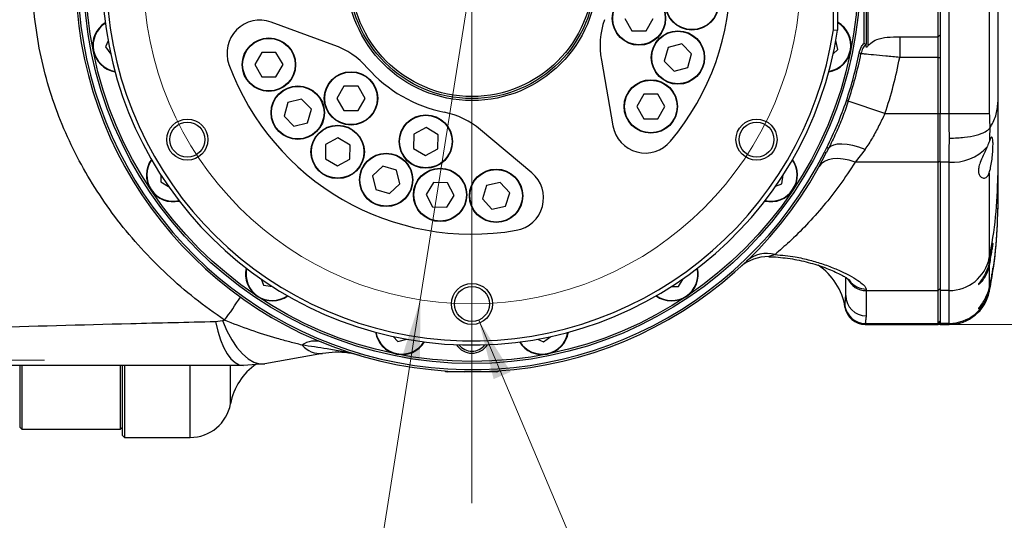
# Model space of a CAD drawing. Header units: millimetres. Extents: x -7 to 844, y 0 to 594.
# Tile 118 of 137: x 720 to 800, y 159 to 200. Entities that reach past the tile are written whole.
import ezdxf

# ---------------------------------------------------------------- set-up
doc = ezdxf.new("R2010")
doc.units = ezdxf.units.MM
doc.linetypes.add('CENTERX2', pattern=[20.32, 12.7, -2.54, 2.54, -2.54])
doc.styles.add('SLDTEXTSTYLE2', font='HYSWLONGFANGSONG.TTF', dxfattribs={"bigfont": 'bigfont'})
doc.styles.add('SLDTEXTSTYLE3', font='HYSWLONGFANGSONG.TTF')
doc.dimstyles.new('SLDDIMSTYLE14', dxfattribs={"dimtxt": 9.875366, "dimasz": 4.884615, "dimexe": 0, "dimexo": 0.0625, "dimgap": 2.468842, "dimtad": 0, "dimtih": 1, "dimtoh": 1, "dimlfac": 5, "dimrnd": 1e-09, "dimzin": 12, "dimdsep": 46, "dimtxsty": 'SLDTEXTSTYLE3', "dimblk1": 'NONE', "dimblk2": 'NONE', "dimsah": 1, "dimcen": 0, "dimadec": 0, "dimazin": 3, "dimtfac": 1, "dimtdec": 3, "dimtmove": 0, "dimatfit": 3, "dimldrblk": 'NONE', "dimfxl": 1, "dimfrac": 2, "dimtolj": 1, "dimtzin": 12, "dimarcsym": 0})
doc.dimstyles.new('SLDDIMSTYLE4', dxfattribs={"dimtxt": 9.875366, "dimasz": 4.884615, "dimexe": 0, "dimexo": 0.0625, "dimgap": 2.468842, "dimtad": 2, "dimlfac": 3, "dimrnd": 1e-09, "dimzin": 12, "dimdsep": 46, "dimtxsty": 'SLDTEXTSTYLE3', "dimsah": 1, "dimcen": 0.09, "dimadec": 0, "dimazin": 3, "dimtfac": 1, "dimtdec": 3, "dimtofl": 0, "dimtmove": 0, "dimatfit": 3, "dimfxl": 1, "dimfrac": 2, "dimtolj": 1, "dimtzin": 12, "dimarcsym": 0})
doc.dimstyles.new('SLDDIMSTYLE6', dxfattribs={"dimtxt": 9.875366, "dimasz": 4.884615, "dimexe": 0, "dimexo": 0.0625, "dimgap": -2.468842, "dimtad": 0, "dimdec": 4, "dimlfac": 3, "dimzin": 12, "dimdsep": 46, "dimtxsty": 'SLDTEXTSTYLE3', "dimsah": 1, "dimcen": 0.09, "dimazin": 3, "dimtfac": 1, "dimtdec": 3, "dimtofl": 0, "dimtmove": 0, "dimatfit": 3, "dimfxl": 1, "dimfrac": 2, "dimtolj": 1, "dimarcsym": 0})
doc.dimstyles.new('SLDDIMSTYLE7', dxfattribs={"dimtxt": 9.875366, "dimasz": 4.884615, "dimexe": 0, "dimexo": 0.0625, "dimgap": -2.468842, "dimtad": 0, "dimtih": 1, "dimtoh": 1, "dimlfac": 3, "dimrnd": 1e-09, "dimzin": 12, "dimdsep": 46, "dimtxsty": 'SLDTEXTSTYLE3', "dimsah": 1, "dimcen": 0, "dimadec": 0, "dimazin": 3, "dimtfac": 1, "dimtdec": 3, "dimtmove": 0, "dimatfit": 3, "dimfxl": 1, "dimfrac": 2, "dimtolj": 1, "dimarcsym": 0})
doc.dimstyles.new('SLDDIMSTYLE8', dxfattribs={"dimtxt": 9.875366, "dimasz": 4.884615, "dimexe": 0, "dimexo": 0.0625, "dimgap": 2.468842, "dimtad": 0, "dimtih": 1, "dimtoh": 1, "dimlfac": 3, "dimrnd": 1e-09, "dimzin": 12, "dimdsep": 46, "dimtxsty": 'SLDTEXTSTYLE3', "dimblk1": 'NONE', "dimblk2": 'NONE', "dimsah": 1, "dimcen": 0, "dimadec": 0, "dimazin": 3, "dimtol": 1, "dimtp": 0.015, "dimtfac": 1, "dimtdec": 3, "dimtmove": 0, "dimatfit": 3, "dimldrblk": 'NONE', "dimfxl": 1, "dimfrac": 2, "dimtolj": 1, "dimtzin": 12, "dimarcsym": 0})

# ---------------------------------------------------------------- blocks, each defined once
blk = doc.blocks.new('_D_21')
at = {"color": 7, "linetype": 'Continuous', "lineweight": 18}
for p, q in [((768.127, 284.592), (771.292, 296.403)), ((771.292, 296.403), (791.103, 291.094)), ((757.045, 248.399), (757.045, 291.815)), ((791.103, 291.094), (787.938, 279.283)), ((787.938, 279.283), (768.127, 284.592)), ((770.38, 226.716), (801.146, 279.996))]:
    blk.add_line(p, q, dxfattribs=at)
for start, end in [(82.11001, 90), (59.99591, 67.8859)]:
    blk.add_arc((757.045, 203.623), 87.192, start, end, dxfattribs=at)
for points in [[(757.045, 290.815), (761.907, 289.927), (761.949, 291.429)], [(800.646, 279.13), (796.707, 282.114), (795.992, 280.792)]]:
    blk.add_solid(points, dxfattribs=at)
at = {"color": 7, "linetype": 'Continuous', "lineweight": 18, "insert": (772.782, 295.703), "char_height": 9.2604, "attachment_point": 1, "rotation": 344.99796, "style": 'SLDTEXTSTYLE3'}
blk.add_mtext('30°', dxfattribs=at)
blk = doc.blocks.new('_D_22')
at = {"color": 7, "linetype": 'Continuous', "lineweight": 18}
for p, q in [((761.233, 229.959), (762.708, 239.236)), ((761.233, 229.959), (752.857, 177.287)), ((752.857, 177.287), (746.584, 137.835)), ((716.634, 137.835), (716.634, 152.6)), ((716.634, 152.6), (744.456, 152.6)), ((744.456, 152.6), (744.456, 137.835)), ((746.584, 137.835), (716.094, 137.835)), ((744.456, 137.835), (716.634, 137.835))]:
    blk.add_line(p, q, dxfattribs=at)
for points in [[(761.233, 229.959), (762.742, 234.665), (761.258, 234.901)], [(752.857, 177.287), (751.348, 172.581), (752.832, 172.345)]]:
    blk.add_solid(points, dxfattribs=at)
at = {"color": 7, "linetype": 'Continuous', "lineweight": 18, "char_height": 9.2604, "attachment_point": 1, "style": 'SLDTEXTSTYLE3'}
for s, insert in [('%%c', (718.255, 149.772)), ('160', (729.871, 149.772))]:
    blk.add_mtext(s, dxfattribs=dict(at, insert=insert))
blk = doc.blocks.new('_D_27')
at = {"color": 7, "linetype": 'Continuous', "lineweight": 18}
for p, q in [((814.083, 203.623), (818.712, 203.623)), ((817.712, 175.29), (817.712, 203.623)), ((794.878, 175.29), (818.712, 175.29))]:
    blk.add_line(p, q, dxfattribs=at)
for points in [[(817.712, 203.623), (816.96, 198.738), (818.463, 198.738)], [(817.712, 175.29), (818.463, 180.174), (816.96, 180.174)]]:
    blk.add_solid(points, dxfattribs=at)
at = {"color": 7, "linetype": 'Continuous', "lineweight": 18, "insert": (805.774, 185.135), "char_height": 9.2604, "attachment_point": 1, "rotation": 90, "style": 'SLDTEXTSTYLE3'}
blk.add_mtext('85', dxfattribs=at)
blk = doc.blocks.new('_D_28')
at = {"color": 7, "linetype": 'Continuous', "lineweight": 18}
blk.add_line((754.604, 285.289), (748.254, 285.289), dxfattribs=at)
at = {"color": 7, "linetype": 'Continuous', "lineweight": 18, "char_height": 9.2604, "attachment_point": 1}
for s, insert, style in [('10H7深15', (669.173, 320.457), 'SLDTEXTSTYLE2'), ('%%c', (657.557, 320.457), 'SLDTEXTSTYLE3'), ('Depth 15', (665.328, 308.23), 'SLDTEXTSTYLE3')]:
    blk.add_mtext(s, dxfattribs=dict(at, insert=insert, style=style))
blk = doc.blocks.new('_None')
blk = doc.blocks.new('SW_CENTERMARKSYMBOL_5')
at = {"color": 0, "linetype": 'Continuous', "lineweight": 18}
blk.add_line((0, -1.667), (0, -42.828), dxfattribs=at)
blk = doc.blocks.new('_D_46')
at = {"color": 7, "linetype": 'Continuous', "lineweight": 18}
blk.add_line((688.896, 334.435), (722.792, 334.435), dxfattribs=at)
at = {"color": 7, "linetype": 'Continuous', "lineweight": 18, "attachment_point": 1}
for s, insert, char_height, style in [('通', (714.149, 346.373), 9.26, 'SLDTEXTSTYLE2'), ('8-', (690.483, 346.373), 9.2604, 'SLDTEXTSTYLE3'), ('M20', (700.893, 346.373), 9.2604, 'SLDTEXTSTYLE3')]:
    blk.add_mtext(s, dxfattribs=dict(at, insert=insert, char_height=char_height, style=style))

msp = doc.modelspace()

# ---------------------------------------------------------------- linework, layer by layer
at = {"color": 7, "linetype": 'Continuous', "lineweight": 25}
for p, q in [((795.765894, 192.402847), (795.765894, 214.842891)), ((799.031172, 214.842891), (799.031172, 192.402847)), ((799.711727, 213.923592), (799.711727, 193.322146)), ((789.178393, 209.357155), (789.178393, 197.888583)), ((788.878393, 198.12537), (788.878393, 209.12037)), ((789.04506, 209.197254), (789.04506, 198.048483)), ((794.878393, 198.622869), (794.878393, 208.622869)), ((786.378393, 199.188157), (786.378393, 208.05758)), ((786.711727, 208.082565), (786.711727, 199.163173)), ((795.04506, 208.463794), (795.04506, 198.781944)), ((745.838392, 197.966657), (740.742966, 199.82124)), ((769.455793, 200.117549), (770.02746, 199.127393)), ((771.170793, 199.127393), (771.74246, 200.117549)), ((770.02746, 199.127393), (771.170793, 199.127393)), ((786.378393, 199.188157), (786.711727, 199.163173)), ((727.52032, 198.304057), (727.301864, 197.812166)), ((786.747849, 197.60903), (786.574286, 198.329023)), ((791.757134, 198.622869), (791.757134, 196.956202)), ((791.757134, 198.622869), (794.878393, 198.622869)), ((795.04506, 198.781944), (794.878393, 198.622869)), ((794.878393, 196.956202), (794.878393, 198.622869)), ((795.04506, 198.781944), (795.04506, 197.719965)), ((727.301864, 197.812166), (727.737745, 197.2134)), ((739.997787, 197.363584), (739.42612, 196.373429)), ((741.14112, 197.363584), (739.997787, 197.363584)), ((741.712787, 196.373429), (741.14112, 197.363584)), ((772.962259, 197.768318), (772.656716, 196.666567)), ((774.069174, 198.054586), (772.962259, 197.768318)), ((774.870547, 197.239103), (774.069174, 198.054586)), ((786.357783, 197.238181), (786.747849, 197.60903)), ((789.04506, 198.048483), (788.995946, 198.017898)), ((795.04506, 197.719965), (795.04506, 192.402847)), ((767.546817, 196.745716), (768.488413, 191.405656)), ((772.656716, 196.666567), (773.458089, 195.851084)), ((774.565005, 196.137352), (774.870547, 197.239103)), ((788.615258, 197.266361), (788.461215, 197.297377)), ((794.878393, 196.956202), (791.757134, 196.956202)), ((794.878393, 196.956202), (795.04506, 196.956202)), ((794.878393, 192.402847), (794.878393, 196.956202)), ((739.42612, 196.373429), (739.997787, 195.383273)), ((741.14112, 195.383273), (741.712787, 196.373429)), ((773.458089, 195.851084), (774.565005, 196.137352)), ((739.997787, 195.383273), (741.14112, 195.383273)), ((746.660663, 194.627518), (746.088997, 193.637363)), ((747.803997, 194.627518), (746.660663, 194.627518)), ((748.375663, 193.637363), (747.803997, 194.627518)), ((743.214898, 193.580929), (742.107982, 193.294661)), ((744.016271, 192.765446), (743.214898, 193.580929)), ((746.088997, 193.637363), (746.660663, 192.647207)), ((747.803997, 192.647207), (748.375663, 193.637363)), ((770.989396, 193.969451), (770.417729, 192.979295)), ((772.132729, 193.969451), (770.989396, 193.969451)), ((772.704396, 192.979295), (772.132729, 193.969451)), ((787.583305, 193.400433), (787.434297, 193.450312)), ((790.563467, 192.402847), (787.583305, 193.400433)), ((742.107982, 193.294661), (741.80244, 192.19291)), ((743.710728, 191.663695), (744.016271, 192.765446)), ((746.660663, 192.647207), (747.803997, 192.647207)), ((770.417729, 192.979295), (770.989396, 191.98914)), ((772.132729, 191.98914), (772.704396, 192.979295)), ((799.711727, 193.322146), (799.711727, 187.374)), ((741.80244, 192.19291), (742.603813, 191.377427)), ((770.989396, 191.98914), (772.132729, 191.98914)), ((790.563467, 192.402847), (794.878393, 192.402847)), ((794.878393, 192.402847), (795.04506, 192.402847)), ((794.878393, 188.465997), (794.878393, 192.402847)), ((795.04506, 192.402847), (795.765894, 192.402847)), ((795.04506, 188.465997), (795.04506, 192.402847)), ((795.765894, 192.402847), (799.031172, 192.402847)), ((742.603813, 191.377427), (743.710728, 191.663695)), ((753.323676, 191.275202), (752.323695, 190.720903)), ((754.303704, 190.686342), (753.323676, 191.275202)), ((761.9038, 187.604028), (757.749971, 191.089504)), ((799.078669, 191.2326), (799.077443, 191.230719)), ((746.169722, 190.437992), (745.16974, 189.883693)), ((747.14975, 189.849132), (746.169722, 190.437992)), ((752.323695, 190.720903), (752.303741, 189.577744)), ((754.283751, 189.543182), (754.303704, 190.686342)), ((745.16974, 189.883693), (745.149786, 188.740534)), ((747.129796, 188.705973), (747.14975, 189.849132)), ((752.303741, 189.577744), (753.283769, 188.988883)), ((753.283769, 188.988883), (754.283751, 189.543182)), ((785.652564, 189.283736), (785.835177, 189.643)), ((785.98322, 189.566855), (785.801561, 189.209053)), ((785.98322, 189.566855), (785.835177, 189.643)), ((788.944076, 189.496915), (788.141269, 188.465997)), ((745.149786, 188.740534), (746.129814, 188.151674)), ((746.129814, 188.151674), (747.129796, 188.705973)), ((785.801561, 189.209053), (785.652564, 189.283736)), ((749.817357, 188.134994), (748.988012, 187.347976)), ((750.913607, 187.81027), (749.817357, 188.134994)), ((751.180513, 186.698527), (750.913607, 187.81027)), ((794.878393, 188.465997), (788.141269, 188.465997)), ((794.878393, 188.465997), (795.04506, 188.564419)), ((794.878393, 178.04014), (794.878393, 188.465997)), ((795.765894, 188.465997), (795.04506, 188.465997)), ((795.04506, 188.465997), (795.04506, 178.04014)), ((795.765894, 178.04014), (795.765894, 188.465997)), ((731.803178, 187.410299), (731.78959, 186.872251)), ((748.988012, 187.347976), (749.254918, 186.236233)), ((782.185463, 186.700041), (782.30064, 187.431647)), ((799.031172, 187.599349), (799.031172, 180.694636)), ((799.711727, 187.374), (799.711727, 184.716054)), ((731.78959, 186.872251), (732.421429, 186.485868)), ((749.254918, 186.236233), (750.351168, 185.911508)), ((750.351168, 185.911508), (751.180513, 186.698527)), ((753.92543, 186.818647), (753.319556, 185.849046)), ((755.068067, 186.778746), (753.92543, 186.818647)), ((755.604829, 185.769242), (755.068067, 186.778746)), ((758.232239, 186.572809), (757.888432, 185.482392)), ((759.348471, 186.820271), (758.232239, 186.572809)), ((760.120895, 185.977317), (759.348471, 186.820271)), ((781.683171, 186.506693), (782.185463, 186.700041)), ((753.319556, 185.849046), (753.856318, 184.839542)), ((754.998955, 184.799641), (755.604829, 185.769242)), ((757.888432, 185.482392), (758.660857, 184.639438)), ((759.777088, 184.886901), (760.120895, 185.977317)), ((753.856318, 184.839542), (754.998955, 184.799641)), ((758.660857, 184.639438), (759.777088, 184.886901)), ((799.711727, 184.716054), (799.711727, 184.65402)), ((799.031172, 180.694636), (799.031172, 180.343978)), ((799.031172, 180.074618), (799.031172, 178.366149)), ((739.928884, 178.984758), (740.122232, 178.482466)), ((773.795678, 178.367399), (774.182061, 178.999238)), ((787.378393, 177.646819), (787.378393, 179.111687)), ((740.122232, 178.482466), (740.853838, 178.367289)), ((773.25763, 178.380987), (773.795678, 178.367399)), ((794.878393, 178.04014), (795.04506, 178.206262)), ((787.376187, 177.615708), (787.378393, 177.646819)), ((789.04506, 178.157513), (789.04506, 178.04014)), ((789.04506, 178.04014), (794.878393, 178.04014)), ((789.04506, 178.04014), (789.04506, 175.985603)), ((794.878393, 175.382195), (794.878393, 178.04014)), ((795.765894, 178.04014), (795.04506, 178.04014)), ((795.04506, 178.04014), (795.04506, 175.382195)), ((795.765894, 175.382195), (795.765894, 178.04014)), ((799.031172, 178.09679), (799.031172, 178.036691)), ((736.232946, 175.531279), (736.811773, 175.60096)), ((736.811773, 175.60096), (736.96821, 175.635373)), ((788.965675, 175.382195), (794.878393, 175.382195)), ((788.965675, 175.289536), (794.878393, 175.289536)), ((794.878393, 175.382195), (795.04506, 175.548316)), ((794.878393, 175.289536), (795.04506, 175.456202)), ((794.878393, 175.289536), (794.878393, 175.382195)), ((795.765894, 175.382195), (795.04506, 175.382195)), ((795.04506, 175.382195), (795.04506, 175.289536)), ((795.04506, 175.289536), (795.765894, 175.289536)), ((750.660372, 174.310145), (751.031221, 173.920079)), ((762.855763, 173.879673), (763.454529, 174.315554)), ((751.031221, 173.920079), (751.751214, 174.093643)), ((762.363871, 174.098129), (762.855763, 173.879673)), ((744.928864, 172.933212), (740.249562, 172.108125)), ((720.34506, 171.920551), (720.34506, 166.956202)), ((720.511727, 171.910859), (720.511727, 166.789536)), ((728.511727, 171.910859), (728.511727, 166.789536)), ((728.678393, 166.289536), (728.678393, 171.941753)), ((728.84506, 171.93817), (728.84506, 166.122869)), ((740.249562, 172.108125), (738.51308, 171.956202)), ((759.04506, 171.456202), (755.04506, 171.456202)), ((720.34506, 166.956202), (720.511727, 166.789536)), ((720.511727, 166.789536), (728.511727, 166.789536)), ((728.511727, 166.789536), (728.678393, 166.956202)), ((728.678393, 166.289536), (728.84506, 166.122869)), ((728.84506, 166.122869), (734.178393, 166.122869))]:
    msp.add_line(p, q, dxfattribs=at)
at = {"color": 8, "linetype": 'Continuous', "lineweight": 25}
for p, q in [((799.031172, 178.036691), (799.031172, 177.952741)), ((787.318855, 176.699765), (787.318855, 176.787812)), ((788.965675, 175.382195), (788.965675, 175.289536)), ((795.765894, 175.289536), (795.765894, 175.382195)), ((734.178393, 166.122869), (734.178393, 171.916318)), ((737.457282, 168.856202), (737.457282, 171.914044))]:
    msp.add_line(p, q, dxfattribs=at)
at = {"color": 7, "linetype": 'Continuous', "lineweight": 18}
msp.add_line((757.596619, 175.651316), (771.553889, 142.63103), dxfattribs=at)
at = {"color": 7, "linetype": 'CENTERX2', "lineweight": 18, "ltscale": 4.333333}
msp.add_line((722.34506, 172.398873), (715.04506, 172.398873), dxfattribs=at)
at = {"color": 7, "linetype": 'Continuous', "lineweight": 25, "flags": 128}
for points in [[(788.995946, 198.017899), (788.966075, 198.045213), (788.936204, 198.072525), (788.878393, 198.125369)], [(788.944076, 189.496915), (788.440454, 189.676218), (787.950645, 189.810756), (787.48808, 189.896839), (787.065447, 189.932105), (786.694336, 189.915588), (786.384925, 189.847741), (786.145699, 189.730424), (785.98322, 189.566855)], [(788.141269, 188.465997), (787.655256, 188.615099), (787.181696, 188.709945), (786.732721, 188.748105), (786.319837, 188.728602), (785.953622, 188.651935), (785.643459, 188.520069), (785.397295, 188.336382), (785.221437, 188.105582)], [(736.232946, 175.531279), (736.415922, 174.75862), (736.637669, 174.057402), (736.894088, 173.440587), (737.180437, 172.919578), (737.491424, 172.504009), (737.821298, 172.201561), (738.163962, 172.017827), (738.51308, 171.956202)], [(736.811773, 175.60096), (737.160857, 174.787911), (737.550841, 174.057158), (737.973463, 173.424176), (738.419773, 172.902373), (738.880319, 172.502799), (739.345346, 172.233919), (739.805005, 172.101425), (740.249562, 172.108125)]]:
    msp.add_lwpolyline(points, dxfattribs=at)
at = {"color": 7, "linetype": 'Continuous', "lineweight": 25}
for centre, radius in [((757.04506, 203.622869), 31.5), ((757.04506, 203.622869), 31.333333), ((757.04506, 203.622869), 10.166667), ((757.04506, 203.622869), 10), ((757.04506, 203.622869), 9.833333), ((774.901149, 201.351287), 2.166667), ((774.901149, 201.351287), 2.133333), ((770.599127, 200.117549), 2.166667), ((770.599127, 200.117549), 2.133333), ((773.763632, 196.952835), 2.166667), ((773.763632, 196.952835), 2.133333), ((740.569453, 196.373429), 2.166667), ((740.569453, 196.373429), 2.133333), ((747.23233, 193.637363), 2.166667), ((747.23233, 193.637363), 2.133333), ((771.561063, 192.979295), 2.166667), ((771.561063, 192.979295), 2.133333), ((742.909355, 192.479178), 2.166667), ((742.909355, 192.479178), 2.133333), ((733.951049, 190.289536), 1.666667), ((753.303723, 190.132043), 2.166667), ((753.303723, 190.132043), 2.133333), ((780.139071, 190.289536), 1.666667), ((733.951049, 190.289536), 1.416667), ((746.149768, 189.294833), 2.166667), ((746.149768, 189.294833), 2.133333), ((780.139071, 190.289536), 1.416667), ((750.084263, 187.023251), 2.166667), ((750.084263, 187.023251), 2.133333), ((754.462193, 185.809144), 2.166667), ((754.462193, 185.809144), 2.133333), ((759.004664, 185.729855), 2.166667), ((759.004664, 185.729855), 2.133333), ((757.04506, 176.956202), 1.666667), ((757.04506, 176.956202), 1.416667)]:
    msp.add_circle(centre, radius, dxfattribs=at)
at = {"color": 7, "linetype": 'Continuous', "lineweight": 18}
msp.add_circle((757.04506, 203.622869), 26.666667, dxfattribs=at)
at = {"color": 7, "linetype": 'Continuous', "lineweight": 25}
for centre, radius, start, end in [((757.04506, 203.622869), 32.166667, 26.6217126, 333.3782874), ((757.04506, 203.622869), 32, 26.6217126, 333.3782874), ((757.04506, 203.622869), 30, 8.54907883, 351.45092117), ((757.04506, 203.622869), 29.666667, 8.59706301, 351.40293699), ((757.04506, 203.622869), 21, 320.12345587, 39.87654413), ((728.438822, 197.932735), 2.166667, 121.91889987, 260.58110013), ((739.830913, 197.315393), 2.666667, 70, 200.12345587), ((774.112202, 197.90337), 6.666667, 161.47309565, 190), ((785.651297, 197.932735), 2.166667, 279.41889987, 60.6969471), ((743.558258, 191.70204), 6.666667, 41.47309565, 70), ((757.04506, 203.622869), 32.046632, 341.49243757, 348.6159773), ((757.04506, 203.622869), 32.203767, 341.49243757, 348.6159773), ((757.04506, 203.622869), 35.346464, 341.49243757, 349.12837287), ((757.04506, 203.622869), 21, 200.12345587, 279.87654413), ((757.04506, 203.622869), 11.333333, 221.47309565, 258.52690435), ((753.46472, 185.982541), 6.666667, 50, 78.52690435), ((771.114567, 191.868718), 2.666667, 190, 320.12345587), ((796.041373, 192.280643), 3.82458, 265.86949362, 317.06883029), ((732.793863, 187.418737), 2.166667, 144.41889987, 283.08110013), ((781.296257, 187.418737), 2.166667, 256.91889987, 35.58110013), ((760.1897, 185.561242), 2.666667, 279.87654413, 50), ((766.592089, 187.374178), 33.119638, 348.3648295, 359.99969205), ((766.592089, 184.716232), 33.119638, 348.3648295, 359.99969205), ((766.378393, 184.65402), 33.333333, 348.40231356, 0), ((781.042312, 177.462232), 3.333292, 88.21961133, 132.5302428), ((780.98252, 178.57995), 2.478121, 74.53991599, 131.71763966), ((795.769895, 181.370765), 3.330627, 269.93117093, 348.2873527), ((740.840928, 179.371672), 2.166667, 166.91889987, 305.58110013), ((773.249192, 179.371672), 2.166667, 234.41889987, 13.08110013), ((782.378393, 175.930454), 5, 8.85081693, 56.4544383), ((707.768004, 197.100153), 36.240706, 323.68076457, 327.28231675), ((789.042339, 177.649549), 1.663948, 180.09399484, 270.09368744), ((795.769895, 178.712819), 3.330627, 269.93117093, 348.2873527), ((795.765894, 178.622869), 3.333333, 270, 348.40231356), ((788.963509, 177.047172), 1.664979, 188.96166853, 270.0745491), ((788.965675, 176.956202), 1.666667, 188.85081693, 270), ((751.354925, 175.016632), 2.166667, 189.41889987, 328.08110013), ((762.735194, 175.016632), 2.166667, 211.91889987, 350.58110013), ((744.295341, 172.102596), 1.83947, 72.05242915, 124.43793351), ((744.766331, 174.92067), 1.994093, 220.72449762, 274.67521286), ((757.04506, 174.456202), 1.5, 212.5324903, 327.4675097), ((757.04506, 174.456202), 1.333333, 217.66701461, 322.33298539), ((742.375615, 167.956202), 5, 124.52908655, 169.63024019), ((755.04506, 171.789536), 0.333333, 230.49324437, 270), ((759.04506, 171.789536), 0.333333, 270, 309.50675563), ((734.178393, 169.456202), 3.333333, 270, 349.63024019)]:
    msp.add_arc(centre, radius, start, end, dxfattribs=at)
at = {"color": 8, "linetype": 'Continuous', "lineweight": 25}
for centre, radius, start, end in [((785.651297, 197.932735), 2.133333, 279.82771603, 60.19324632), ((728.438822, 197.932735), 2.133333, 122.32771603, 260.17228397), ((732.793863, 187.418737), 2.133333, 144.82771603, 282.67228397), ((781.296257, 187.418737), 2.133333, 257.32771603, 35.17228397), ((740.840928, 179.371672), 2.133333, 167.32771603, 305.17228397), ((773.249192, 179.371672), 2.133333, 234.82771603, 12.67228397), ((789.043704, 179.706976), 1.666836, 204.85115736, 270.04659209), ((789.043172, 179.828082), 1.670571, 215.12073382, 270.06475521), ((751.354925, 175.016632), 2.133333, 189.82771603, 327.67228397), ((762.735194, 175.016632), 2.133333, 212.32771603, 350.17228397)]:
    msp.add_arc(centre, radius, start, end, dxfattribs=at)
at = {"color": 7, "linetype": 'Continuous', "lineweight": 25}
for points, knots in [([(736.96821, 175.635373), (736.15774, 176.210431), (734.533854, 177.362639), (732.277089, 179.326826), (730.174274, 181.447544), (728.280355, 183.704391), (726.604363, 186.081339), (725.146965, 188.560822), (723.902721, 191.153967), (722.884457, 193.85256), (722.116018, 196.64689), (721.602431, 199.515565), (721.350673, 202.420521), (721.368972, 205.297575), (721.656341, 208.122934), (722.186395, 210.878858), (722.952009, 213.576763), (724.070625, 216.523811), (725.647708, 219.657069), (727.757614, 222.889892), (730.015947, 225.646824), (732.315427, 227.957259), (734.553672, 229.898781), (736.163856, 231.040186), (736.96821, 231.610365)], [0, 0, 0, 0, 0.044612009, 0.089386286, 0.134165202, 0.178783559, 0.221844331, 0.265059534, 0.308260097, 0.351300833, 0.394777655, 0.43844815, 0.482108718, 0.525571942, 0.567453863, 0.60950645, 0.651572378, 0.693472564, 0.75128579, 0.809292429, 0.867127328, 0.911394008, 0.955737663, 1, 1, 1, 1]), ([(789.178393, 197.888583), (789.25264, 197.969508), (789.4531, 198.187998), (789.972443, 198.482267), (790.785306, 198.635463), (791.415438, 198.627297), (791.757134, 198.622869)], [0, 0, 0, 0, 0.118317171, 0.319447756, 0.630962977, 1, 1, 1, 1]), ([(788.461215, 197.297377), (788.51684, 197.486509), (788.606023, 197.78974), (788.803926, 198.033607), (788.878393, 198.12537)], [0, 0, 0, 0, 0.623719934, 1, 1, 1, 1]), ([(788.995946, 198.017898), (788.914008, 197.9152), (788.735552, 197.69153), (788.657482, 197.415599), (788.615258, 197.266361)], [0, 0, 0, 0, 0.459149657, 1, 1, 1, 1]), ([(789.04506, 197.820882), (789.04506, 197.896127), (789.04506, 197.980522), (789.04506, 198.041835), (789.04506, 198.048483)], [0, 0, 0, 0, 0.891571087, 1, 1, 1, 1]), ([(789.178393, 197.888583), (789.158782, 197.865206), (789.13219, 197.833507), (789.096389, 197.802679), (789.07637, 197.790746), (789.061167, 197.788415), (789.050553, 197.794164), (789.04567, 197.806212), (789.045226, 197.816881), (789.04506, 197.820882)], [0, 0, 0, 0, 0.355495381, 0.482031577, 0.60965463, 0.702677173, 0.79566486, 0.92338132, 1, 1, 1, 1]), ([(791.757134, 196.956202), (791.376313, 196.992463), (790.613639, 197.065082), (789.607679, 197.164928), (788.937988, 197.233052), (788.702485, 197.257358), (788.615258, 197.266361)], [0, 0, 0, 0, 0.278564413, 0.557883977, 0.836247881, 1, 1, 1, 1]), ([(787.583305, 193.400433), (787.430151, 192.963369), (787.123248, 192.087547), (786.591991, 190.806252), (786.185136, 189.977936), (785.98322, 189.566855)], [0, 0, 0, 0, 0.334118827, 0.669533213, 1, 1, 1, 1]), ([(799.078669, 191.2326), (799.258843, 191.555361), (799.620902, 192.203949), (799.711435, 192.934133), (799.711724, 193.319182), (799.711727, 193.322146)], [0, 0, 0, 0, 0.495704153, 0.996118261, 1, 1, 1, 1]), ([(790.563467, 192.402847), (790.400051, 192.077837), (790.064451, 191.41038), (789.553902, 190.410676), (789.148718, 189.80355), (788.944076, 189.496915)], [0, 0, 0, 0, 0.319606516, 0.656359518, 1, 1, 1, 1]), ([(795.796702, 190.411938), (795.789352, 190.672955), (795.771051, 191.322944), (795.767825, 191.998547), (795.765894, 192.402847)], [0, 0, 0, 0, 0.401571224, 1, 1, 1, 1]), ([(799.031172, 192.402847), (799.03337, 192.200163), (799.037732, 191.797929), (799.065094, 191.420062), (799.078669, 191.2326)], [0, 0, 0, 0, 0.503893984, 1, 1, 1, 1]), ([(795.796702, 190.411938), (795.805985, 190.411966), (796.215724, 190.413171), (797.00699, 190.460111), (798.004122, 190.64205), (798.757559, 190.905144), (798.970815, 191.122194), (799.077443, 191.230719)], [0, 0, 0, 0, 0.0060617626, 0.2675438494, 0.5116533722, 0.7558281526, 1, 1, 1, 1]), ([(799.077443, 191.230719), (799.064688, 191.029004), (799.040664, 190.649074), (799.034566, 190.311355), (799.031705, 190.15294)], [0, 0, 0, 0, 0.5309260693, 1, 1, 1, 1]), ([(795.765894, 188.465997), (795.767917, 188.842101), (795.771213, 189.454889), (795.7896, 190.14528), (795.796702, 190.411938)], [0, 0, 0, 0, 0.6137570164, 1, 1, 1, 1]), ([(799.031172, 187.599349), (799.049442, 187.662843), (799.106339, 187.860581), (799.192047, 188.285352), (799.270579, 188.856535), (799.318475, 189.42213), (799.334965, 189.915734), (799.320596, 190.286301), (799.276077, 190.497005), (799.202718, 190.523842), (799.116798, 190.390864), (799.05563, 190.219837), (799.031705, 190.15294)], [0, 0, 0, 0, 0.053597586, 0.166917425, 0.278714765, 0.388557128, 0.49687585, 0.604412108, 0.711903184, 0.820068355, 0.92961987, 1, 1, 1, 1]), ([(798.841625, 189.675648), (798.837369, 189.666054), (798.765004, 189.502905), (798.592887, 189.137442), (798.347555, 188.607245), (798.179219, 188.121689), (798.129037, 187.738038), (798.191197, 187.428525), (798.373137, 187.20547), (798.637613, 187.141107), (798.890349, 187.267036), (798.988088, 187.497679), (799.031172, 187.599349)], [0, 0, 0, 0, 0.007130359, 0.121252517, 0.251460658, 0.352812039, 0.438296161, 0.523851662, 0.629942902, 0.762170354, 0.895161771, 1, 1, 1, 1]), ([(799.031705, 190.15294), (798.986274, 190.029), (798.932229, 189.881559), (798.854081, 189.703957), (798.841625, 189.675648)], [0, 0, 0, 0, 0.840605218, 1, 1, 1, 1]), ([(788.141269, 188.465997), (787.730508, 187.837039), (786.908915, 186.579012), (785.574194, 184.891344), (784.19698, 183.35226), (782.864509, 182.034092), (782.02819, 181.304394), (781.643106, 180.968403)], [0, 0, 0, 0, 0.202651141, 0.405337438, 0.61374048, 0.822146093, 1, 1, 1, 1]), ([(799.031172, 180.074618), (799.040563, 180.120623), (799.088156, 180.353761), (799.168047, 180.779418), (799.251563, 181.282332), (799.30674, 181.661285), (799.332437, 181.872896), (799.329305, 181.89789), (799.297804, 181.736689), (799.23822, 181.407791), (799.152131, 180.946608), (799.076742, 180.565754), (799.034982, 180.362517), (799.031172, 180.343978)], [0, 0, 0, 0, 0.026805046, 0.135838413, 0.24492678, 0.352646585, 0.458874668, 0.564252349, 0.669391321, 0.774856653, 0.881249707, 0.989167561, 1, 1, 1, 1]), ([(781.643106, 180.968403), (781.563815, 180.940699), (781.404809, 180.885141), (781.234978, 180.830853), (781.150284, 180.802426), (781.136699, 180.794844), (781.144341, 180.79407), (781.145873, 180.793915)], [0, 0, 0, 0, 0.31951677, 0.640742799, 0.814313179, 0.962763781, 1, 1, 1, 1]), ([(781.147261, 180.790047), (781.197318, 180.78954), (781.51173, 180.786355), (782.089008, 180.736186), (782.865109, 180.641681), (783.621505, 180.501565), (784.353442, 180.327611), (785.050406, 180.124245), (785.70196, 179.898524), (786.291299, 179.66235), (786.800833, 179.4288), (787.194172, 179.223842), (787.471886, 179.05923), (787.636967, 178.948749), (787.714291, 178.886323), (787.71083, 178.889482), (787.709723, 178.890493)], [0, 0, 0, 0, 0.014614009, 0.091791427, 0.170693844, 0.250305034, 0.332967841, 0.418500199, 0.505494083, 0.595950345, 0.686045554, 0.774306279, 0.849332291, 0.915802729, 0.973058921, 1, 1, 1, 1]), ([(781.643106, 180.968403), (782.19604, 180.914452), (783.18315, 180.818138), (784.481405, 180.520893), (785.597197, 180.185302), (786.602478, 179.797021), (787.503387, 179.373746), (788.235432, 178.956522), (788.723741, 178.603914), (788.996754, 178.333775), (789.028959, 178.216264), (789.04506, 178.157513)], [0, 0, 0, 0, 0.130405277, 0.232802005, 0.335272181, 0.446873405, 0.558513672, 0.681654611, 0.804782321, 0.902397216, 1, 1, 1, 1]), ([(799.031172, 180.343978), (799.009538, 180.25082), (798.948588, 179.988369), (798.783877, 179.559235), (798.530817, 179.095766), (798.291701, 178.763517), (798.145011, 178.572475), (798.154997, 178.559943), (798.159598, 178.554168)], [0, 0, 0, 0, 0.098705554, 0.278081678, 0.479380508, 0.708823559, 0.865834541, 1, 1, 1, 1]), ([(798.158579, 178.547534), (798.183736, 178.562878), (798.245089, 178.6003), (798.46531, 178.824521), (798.733192, 179.213774), (798.93431, 179.663369), (799.008502, 179.978367), (799.031172, 180.074618)], [0, 0, 0, 0, 0.1581626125, 0.385727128, 0.6185164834, 0.8834340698, 1, 1, 1, 1]), ([(799.325711, 179.880009), (799.325738, 179.885682), (799.325838, 179.906768), (799.296638, 179.751257), (799.238537, 179.432029), (799.15204, 178.968185), (799.076744, 178.587936), (799.034982, 178.38469), (799.031172, 178.366149)], [0, 0, 0, 0, 0.081553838, 0.303160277, 0.5254546, 0.749704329, 0.97716795, 1, 1, 1, 1]), ([(799.031172, 178.09679), (799.040563, 178.14279), (799.088151, 178.375901), (799.168148, 178.802237), (799.251204, 179.302182), (799.308051, 179.691926), (799.321172, 179.807243), (799.327686, 179.8645)], [0, 0, 0, 0, 0.058414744, 0.296025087, 0.533755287, 0.768503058, 1, 1, 1, 1]), ([(799.031172, 178.366149), (799.009538, 178.272992), (798.948588, 178.01054), (798.783877, 177.581406), (798.530817, 177.117938), (798.291701, 176.785689), (798.145011, 176.594647), (798.154997, 176.582114), (798.159598, 176.57634)], [0, 0, 0, 0, 0.098705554, 0.278081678, 0.479380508, 0.708823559, 0.865834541, 1, 1, 1, 1]), ([(798.158579, 176.569705), (798.183736, 176.58505), (798.245089, 176.622471), (798.46531, 176.846692), (798.733192, 177.235946), (798.93431, 177.68554), (799.008502, 178.000539), (799.031172, 178.09679)], [0, 0, 0, 0, 0.1581626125, 0.385727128, 0.6185164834, 0.8834340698, 1, 1, 1, 1]), ([(789.04506, 175.985603), (789.029619, 175.885036), (788.998738, 175.683903), (788.976696, 175.482763), (788.965675, 175.382195)], [0, 0, 0, 0, 0.500006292, 1, 1, 1, 1]), ([(717.330916, 175.04544), (721.33291, 175.158369), (727.608033, 175.335443), (733.939431, 175.479203), (736.232946, 175.531279)], [0, 0, 0, 0, 0.637755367, 1, 1, 1, 1]), ([(743.255096, 173.619679), (742.925985, 173.702319), (742.263347, 173.868707), (740.866023, 174.255512), (739.073306, 174.812592), (737.674121, 175.359466), (736.96821, 175.635373)], [0, 0, 0, 0, 0.157277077, 0.316663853, 0.655246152, 1, 1, 1, 1]), ([(747.967813, 172.763542), (747.964408, 172.764543), (747.889765, 172.786472), (747.74914, 172.826052), (747.487443, 172.894607), (747.070449, 172.993667), (746.318955, 173.145555), (745.014147, 173.352532), (743.933227, 173.516692), (743.255096, 173.619679)], [0, 0, 0, 0, 0.002212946, 0.048510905, 0.091139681, 0.171154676, 0.316468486, 0.571176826, 1, 1, 1, 1]), ([(747.967813, 172.763542), (747.654119, 172.840579), (746.955446, 173.012159), (745.924901, 173.063655), (745.263739, 172.977068), (744.928864, 172.933212)], [0, 0, 0, 0, 0.286796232, 0.638766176, 1, 1, 1, 1]), ([(738.51308, 171.956202), (734.979045, 171.956202), (727.910511, 171.956202), (720.89694, 171.956202), (717.389924, 171.956202)], [0, 0, 0, 0, 0.499967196, 1, 1, 1, 1])]:
    msp.add_open_spline(points, degree=3, knots=knots, dxfattribs=at)
msp.add_open_spline([(785.835177, 189.643), (786.137664, 190.262446), (786.74264, 191.501336), (787.203745, 192.800653), (787.434297, 193.450312)], degree=3, dxfattribs=at)
at = {"color": 8, "linetype": 'Continuous', "lineweight": 25}
msp.add_open_spline([(787.318855, 176.787812), (787.325294, 176.886584), (787.339265, 177.100881), (787.363255, 177.435382), (787.376187, 177.615708)], degree=3, knots=[0, 0, 0, 0, 0.460909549, 1, 1, 1, 1], dxfattribs=at)
at = {"color": 7, "linetype": 'Continuous', "lineweight": 18}
msp.add_solid([(757.596619, 175.651316), (758.806191, 170.85954), (760.19056, 171.444695)], dxfattribs=at)

# ---------------------------------------------------------------- block references
msp.add_blockref('SW_CENTERMARKSYMBOL_5', (757.04506, 203.622869), dxfattribs=at)

# ---------------------------------------------------------------- dimensions: what is measured, and where the dimension line sits
for p1, text, dimstyle, picture, middle in [((3.431977, 2.05165), '8-M20通', 'SLDDIMSTYLE14', '_D_46', (706.637658, 340.548883)), ((3.197717, 0.941065), '%%c10H7深15\\PDepth 15', 'SLDDIMSTYLE8', '_D_28', (680.650764, 308.580071))]:
    dim = msp.add_diameter_dim_2p(p1=p1, p2=(0, 0), text=text, dimstyle=dimstyle, override={"dimpost": '<>'}, dxfattribs=at)
    dim.commit()
    dim.dimension.update_dxf_attribs({"geometry": picture, "text_midpoint": middle, "dimtype": 163})
dim = msp.add_angular_dim_2l(base=(795.348249, 281.950896), line1=((757.04506, 203.622869), (770.380042, 226.715928)), line2=((757.04506, 248.398704), (757.04506, 160.79487)), dimstyle='SLDDIMSTYLE6', dxfattribs=at)
dim.commit()
dim.dimension.update_dxf_attribs({"geometry": '_D_21', "text_midpoint": (779.61497, 287.842898), "dimtype": 162})
dim = msp.add_diameter_dim_2p(p1=(752.857156, 177.287103), p2=(761.232963, 229.958635), dimstyle='SLDDIMSTYLE7', dxfattribs=at)
dim.commit()
dim.dimension.update_dxf_attribs({"geometry": '_D_22', "text_midpoint": (730.54506, 145.217783), "dimtype": 163})
dim = msp.add_linear_dim(base=(817.711727, 203.622869), p1=(794.878393, 175.289536), p2=(814.083273, 203.622869), angle=90, dimstyle='SLDDIMSTYLE4', dxfattribs=at)
dim.commit()
dim.dimension.update_dxf_attribs({"geometry": '_D_27', "text_midpoint": (817.711727, 189.456202), "dimtype": 160})

doc.saveas('drawing.dxf')
